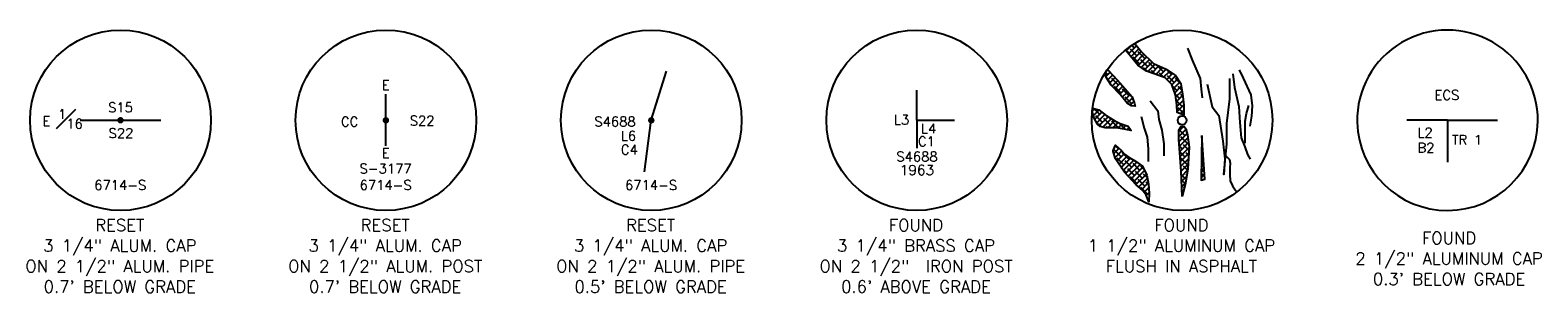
# Model space of a CAD drawing. Header units: feet. Extents: x 30669 to 99318, y 4696 to 26220.
# Tile 1 of 128: x 30672 to 38182, y 13680 to 14991. Entities that reach past the tile are written whole.
import ezdxf
from ezdxf.enums import TextEntityAlignment as Align

# ---------------------------------------------------------------- set-up
doc = ezdxf.new("R2010")
doc.units = ezdxf.units.FT
doc.header["$LTSCALE"] = 600
doc.header["$MEASUREMENT"] = 0
doc.layers.add('ETRP', color=2, linetype='CONTINUOUS')
doc.styles.add('L100', font='simplex', dxfattribs={"height": 60})
doc.styles.add('PL80', font='SIMPLEX.shx', dxfattribs={"height": 0.48})
pattern_1 = [(45, (-1322, 0), (-13.258252, 13.258252), []), (135, (-1322, 0), (-39.7747564, 13.258252), [46.875, -28.125])]

msp = doc.modelspace()

# ---------------------------------------------------------------- hatches: boundary and pattern name
at = {"layer": 'ETRP'}
h = msp.add_hatch(dxfattribs=at)
h.set_pattern_fill('ANSI38', color=256, scale=150, style=0)
h.set_pattern_definition(pattern_1)
h.paths.add_polyline_path([(36174.1, 14924.5), (36208.7, 14882.2), (36268.6, 14824.6), (36330.7, 14795.8), (36375.1, 14767), (36404, 14722.6), (36412.8, 14673.8), (36419.5, 14616.2), (36419.5, 14580.7), (36419.5, 14566.5), (36385.9, 14579.5), (36384.3, 14618.5), (36377.4, 14668.2), (36359.1, 14719.4), (36326.2, 14753), (36276.4, 14771), (36233.4, 14786.6), (36190.3, 14815.9), (36153.2, 14860.9), (36127.9, 14891.8)])
h = msp.add_hatch(dxfattribs=at)
h.set_pattern_fill('ANSI38', color=256, scale=150, style=0)
h.set_pattern_definition(pattern_1)
h.paths.add_polyline_path([(36038.6, 14795.1), (36069.2, 14764), (36101.2, 14727.4), (36125, 14700), (36161.6, 14657.9), (36173.5, 14625), (36177.1, 14611.3), (36158.8, 14613.1), (36135.9, 14626.8), (36101.2, 14670.7), (36057.3, 14717.3), (36034.4, 14753.9), (36026, 14775.5)])
h = msp.add_hatch(dxfattribs=at)
h.set_pattern_fill('ANSI38', color=256, scale=150, style=0)
h.set_pattern_definition(pattern_1)
h.paths.add_polyline_path([(35962.6, 14586.4), (35964.5, 14602.7), (35995.3, 14592.8), (36032.2, 14564.8), (36074.8, 14537.9), (36101.7, 14525.6), (36142, 14512.2), (36156.6, 14490.9), (36084.9, 14503.2), (36055.8, 14504.3), (36027.7, 14504.3), (36002, 14509.9), (35988.5, 14522.3), (35972.9, 14552.5)])
h = msp.add_hatch(dxfattribs=at)
h.set_pattern_fill('ANSI38', color=256, scale=150, style=0)
h.set_pattern_definition(pattern_1)
h.paths.add_polyline_path([(36410, 14160.4), (36405.6, 14286.9), (36398.8, 14378.7), (36393.2, 14445.9), (36394.4, 14491.8), (36405.6, 14510.8), (36421.2, 14510.8), (36429.1, 14499.6), (36438, 14468.3), (36444.8, 14407.8), (36439.2, 14297), (36425.7, 14219.8)])
h = msp.add_hatch(dxfattribs=at)
h.set_pattern_fill('ANSI38', color=256, scale=150, style=0)
h.set_pattern_definition(pattern_1)
h.paths.add_polyline_path([(36508.3, 14465), (36504.6, 14243.2), (36523.1, 14246.9)])
h = msp.add_hatch(dxfattribs=at)
h.set_pattern_fill('ANSI38', color=256, scale=150, style=0)
h.set_pattern_definition(pattern_1)
h.paths.add_polyline_path([(36068.3, 14393.6), (36079.2, 14416.6), (36106.6, 14392.9), (36122.7, 14373.1), (36146.4, 14356.3), (36177.7, 14337.2), (36212.8, 14312), (36234.9, 14267.8), (36243.3, 14222), (36246.4, 14178.5), (36244.1, 14134.7), (36231.1, 14167.5), (36213.6, 14193.4), (36181.5, 14219.4), (36122.7, 14282), (36078.4, 14349.1), (36067.7, 14385), (36067.7, 14391.8)])

# ---------------------------------------------------------------- linework, layer by layer
for p, q in [((33766.3, 14541.4), (33842.4, 14787.2)), ((32444.3, 14541.4), (32444.3, 14672.5)), ((35088.3, 14541.4), (35088.3, 14690.9)), ((30921.5, 14541.4), (31122.3, 14541.4)), ((31122.3, 14541.4), (31323.1, 14541.4)), ((32444.3, 14414.6), (32444.3, 14541.4)), ((33731.8, 14284.2), (33766.3, 14541.4)), ((35088.3, 14541.4), (35277.1, 14541.4)), ((35088.3, 14541.4), (35088.3, 14401.9)), ((37732.3, 14541.4), (37529.5, 14541.4)), ((37732.3, 14541.4), (37982, 14541.4)), ((37732.3, 14541.4), (37732.3, 14332.8))]:
    msp.add_line(p, q, dxfattribs=at)
at = {"layer": 'ETRP', "flags": 128}
for points in [[(36174.1, 14924.5), (36208.7, 14882.2), (36268.6, 14824.6), (36330.7, 14795.8), (36375.1, 14767), (36404, 14722.6), (36412.8, 14673.8), (36419.5, 14616.2), (36419.5, 14580.7), (36419.5, 14566.5), (36385.9, 14579.5), (36384.3, 14618.5), (36377.4, 14668.2), (36359.1, 14719.4), (36326.2, 14753), (36276.4, 14771), (36233.4, 14786.6), (36190.3, 14815.9), (36153.2, 14860.9), (36127.9, 14891.8)], [(36437, 14902), (36461.4, 14838.5), (36500.6, 14750.5), (36505.5, 14696.8), (36510.3, 14652.8)], [(36038.6, 14795.1), (36069.2, 14764), (36101.2, 14727.4), (36125, 14700), (36161.6, 14657.9), (36173.5, 14625), (36177.1, 14611.3), (36158.8, 14613.1), (36135.9, 14626.8), (36101.2, 14670.7), (36057.3, 14717.3), (36034.4, 14753.9), (36026, 14775.5)], [(36534.8, 14721.2), (36559.3, 14608.8), (36593.5, 14564.8), (36613.1, 14437.7), (36622.9, 14349.8), (36618, 14271.6), (36632.6, 14423.1), (36632.6, 14525.7), (36647.3, 14647.9), (36647.3, 14750.5)], [(36662.8, 14772.7), (36671.7, 14704.7), (36692.4, 14610.1), (36698.3, 14530.3), (36704.2, 14453.4), (36722, 14409.1), (36736.8, 14370.7), (36748.6, 14347)], [(36748.6, 14512.6), (36757.5, 14562.8), (36760.5, 14613.1), (36754.5, 14669.2), (36716.1, 14752), (36695.4, 14793.4)], [(35964.5, 14602.7), (35995.3, 14592.8), (36032.2, 14564.8), (36074.8, 14537.9), (36101.7, 14525.6), (36142, 14512.2), (36156.6, 14490.9), (36084.9, 14503.2), (36055.8, 14504.3), (36027.7, 14504.3), (36002, 14509.9), (35988.5, 14522.3), (35972.9, 14552.5), (35962.6, 14586.4)], [(36251.1, 14638.1), (36290.2, 14589.2), (36295.1, 14545.2), (36309.8, 14491.5), (36319.6, 14423.1), (36319.6, 14364.4)], [(36725, 14426.8), (36725, 14477.1), (36725, 14536.2), (36730.9, 14574.6), (36742.7, 14616)], [(36207.1, 14559.9), (36221.7, 14501.3), (36236.4, 14457.3), (36241.3, 14398.6), (36241.3, 14364.4), (36241.3, 14335.1)], [(36410, 14160.4), (36405.6, 14286.9), (36398.8, 14378.7), (36393.2, 14445.9), (36394.4, 14491.8), (36405.6, 14510.8), (36421.2, 14510.8), (36429.1, 14499.6), (36438, 14468.3), (36444.8, 14407.8), (36439.2, 14297), (36425.7, 14219.8), (36410, 14160.4)], [(36508.3, 14465), (36504.6, 14243.2), (36523.1, 14246.9), (36508.3, 14465)], [(36627.8, 14364.8), (36646.8, 14345.9), (36649.1, 14327), (36647.9, 14303.4), (36647.9, 14271.5), (36649.1, 14239.6), (36660.9, 14213.7), (36675.1, 14194.8), (36683.2, 14183.6)]]:
    msp.add_lwpolyline(points, dxfattribs=at)
at = {"layer": 'ETRP', "const_width": 16, "flags": 128}
for points in [[(31114.3, 14541.4, 1), (31130.3, 14541.4, 1)], [(32436.3, 14541.4, 1), (32452.3, 14541.4, 1)], [(33758.3, 14541.4, 1), (33774.3, 14541.4, 1)]]:
    msp.add_lwpolyline(points, format="xyb", close=True, dxfattribs=at)
at = {"layer": 'ETRP', "flags": 128}
msp.add_lwpolyline([(36068.3, 14393.6), (36079.2, 14416.6), (36106.6, 14392.9), (36122.7, 14373.1), (36146.4, 14356.3), (36177.7, 14337.2), (36212.8, 14312), (36234.9, 14267.8), (36243.3, 14222), (36246.4, 14178.5), (36244.1, 14134.7), (36231.1, 14167.5), (36213.6, 14193.4), (36181.5, 14219.4), (36122.7, 14282), (36078.4, 14349.1), (36067.7, 14385), (36067.7, 14391.8)], close=True, dxfattribs=at)
at = {"layer": 'ETRP'}
for centre, radius in [((31122.3, 14541.4), 450), ((32444.3, 14541.4), 450), ((33766.3, 14541.4), 450), ((35088.3, 14541.4), 450), ((36410.3, 14541.4), 450), ((36410.3, 14541.4), 22.1)]:
    msp.add_circle(centre, radius, dxfattribs=at)
for start, end in [(359.30005, 181.25225), (181.25225, 359.30005)]:
    msp.add_arc((37732.3, 14541.4), 450, start, end, dxfattribs=at)

# ---------------------------------------------------------------- texts
for s, height, style, p in [('E', 48, 'PL80', (32442.9, 14693.6)), ('ECS', 48, 'PL80', (37729.4, 14643.5)), ('S15', 48, 'PL80', (31122.3, 14581.8)), ('E', 48, 'PL80', (30753.6, 14514.3)), ('S22', 48, 'PL80', (31124.6, 14453.1)), ('CC', 48, 'PL80', (32263.6, 14510.7)), ('S22', 48, 'PL80', (32624.9, 14515.5)), ('S4688', 48, 'PL80', (33585.6, 14510.7)), ('L3', 48, 'PL80', (35013.2, 14519.8)), ('L4', 48, 'PL80', (35147.8, 14476.4)), ('L2', 48, 'PL80', (37620.4, 14455.7)), ('C4', 48, 'PL80', (33657.2, 14371.2)), ('L6', 48, 'PL80', (33652.9, 14439.9)), ('C1', 48, 'PL80', (35137, 14411.8)), ('B2', 48, 'PL80', (37625.4, 14380.7)), ('TR 1', 48, 'PL80', (37829.5, 14419.9)), ('E', 48, 'PL80', (32442.9, 14353.7)), ('S4688', 48, 'PL80', (35089.8, 14336.3)), ('S-3177', 48, 'PL80', (32442.9, 14276.3)), ('1963', 50, 'PL80', (35089.5, 14268.2)), ('6714-S', 48, 'PL80', (31121.1, 14194.4)), ('6714-S', 48, 'PL80', (32443.1, 14194.4)), ('6714-S', 48, 'PL80', (33765.1, 14194.4)), ('RESET', 60, 'L100', (31118.8, 13988.3)), ('RESET', 60, 'L100', (32440.8, 13988.3)), ('RESET', 60, 'L100', (33762.8, 13988.3)), ('FOUND', 60, 'L100', (35084.8, 13988.3)), ('FOUND', 60, 'L100', (36406.8, 13988.3)), ('FOUND', 60, 'L100', (37740.1, 13924.1)), ('3 1/4" ALUM. CAP', 60, 'L100', (31118.8, 13886)), ('3 1/4" ALUM. CAP', 60, 'L100', (32440.8, 13886)), ('3 1/4" ALUM. CAP', 60, 'L100', (33762.8, 13886)), ('3 1/4" BRASS CAP', 60, 'L100', (35084.8, 13886)), ('1 1/2" ALUMINUM CAP', 60, 'L100', (36406.8, 13886)), ('ON 2 1/2" ALUM. PIPE', 60, 'L100', (31118.8, 13783.6)), ('ON 2 1/2" ALUM. POST', 60, 'L100', (32440.8, 13783.6)), ('ON 2 1/2" ALUM. PIPE', 60, 'L100', (33762.8, 13783.6)), ('ON 2 1/2"  IRON POST', 60, 'L100', (35084.8, 13783.6)), ('FLUSH IN ASPHALT', 60, 'L100', (36406.8, 13783.6)), ('2 1/2" ALUMINUM CAP', 60, 'L100', (37740.1, 13821.8)), ("0.7' BELOW GRADE", 60, 'L100', (31118.8, 13681.2)), ("0.7' BELOW GRADE", 60, 'L100', (32440.8, 13681.2)), ("0.5' BELOW GRADE", 60, 'L100', (33762.8, 13681.2)), ("0.6' ABOVE GRADE", 60, 'L100', (35084.8, 13681.2)), ("0.3' BELOW GRADE", 60, 'L100', (37740.1, 13719.4))]:
    msp.add_text(s, height=height, dxfattribs=dict(at, style=style)).set_placement(p, align=Align.CENTER)
at = {"layer": 'ETRP', "insert": (30811.2, 14596.1), "char_height": 48, "width": 5.1, "attachment_point": 1, "style": 'PL80'}
msp.add_mtext('\\A1;\\S1#16;', dxfattribs=at)

doc.saveas('drawing.dxf')
